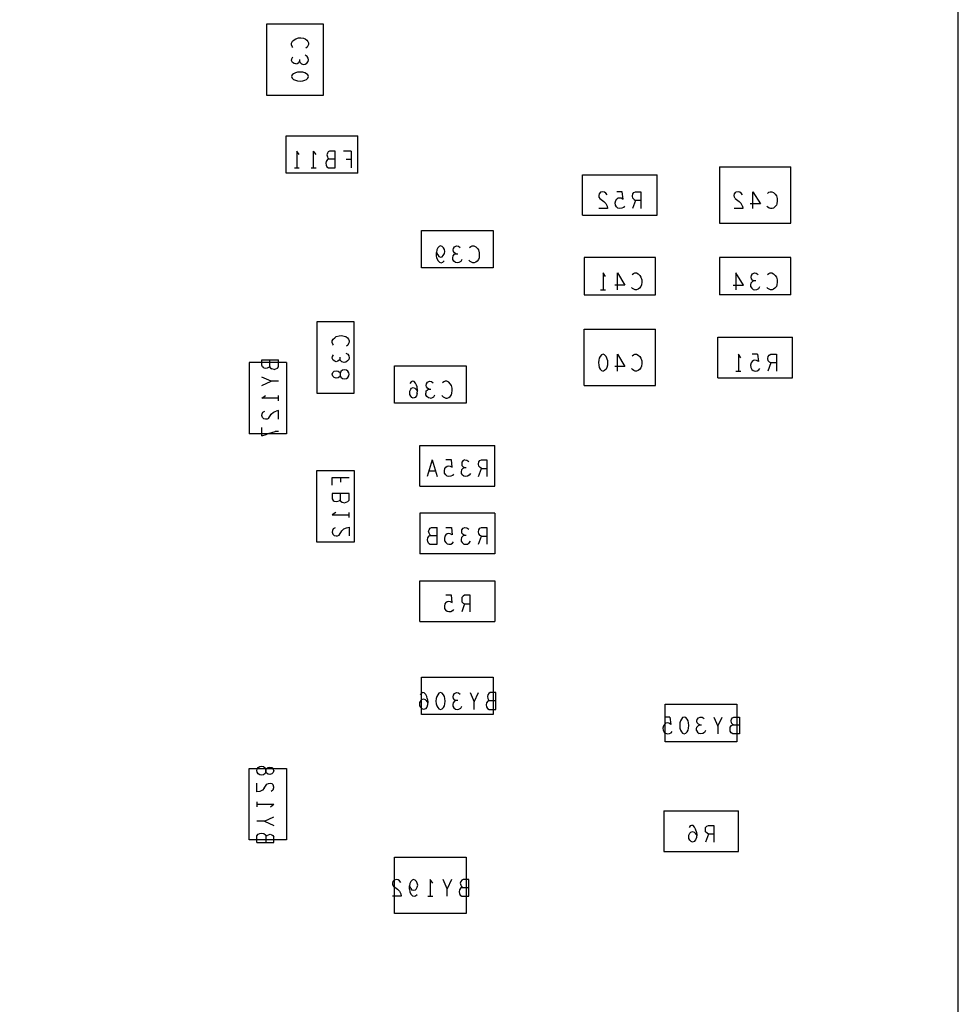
# Model space of a CAD drawing. Extents: x 17.4 to 50.4, y 21.5 to 42.5.
# Tile 9 of 12: x 35.2 to 38.6, y 32.9 to 36.5. Entities that reach past the tile are written whole.
import ezdxf

# ---------------------------------------------------------------- set-up
doc = ezdxf.new("R2010")
doc.units = 0
doc.layers.add('RVP8-TX_D_bassy_art', color=2, linetype='CONTINUOUS')

msp = doc.modelspace()

# ---------------------------------------------------------------- linework, layer by layer
at = {"layer": 'RVP8-TX_D_bassy_art'}
for points in [[(38.629, 29.846), (38.629, 38.296), (24.879, 38.296)], [(36.283, 36.478), (36.283, 36.214), (36.075, 36.214)], [(36.075, 36.214), (36.075, 36.478), (36.283, 36.478)], [(36.172, 36.391), (36.169, 36.395), (36.167, 36.401), (36.167, 36.407), (36.17, 36.414), (36.176, 36.419), (36.182, 36.423), (36.192, 36.426), (36.201, 36.427), (36.211, 36.425), (36.217, 36.423), (36.223, 36.418), (36.227, 36.413), (36.229, 36.408), (36.229, 36.402), (36.227, 36.397), (36.224, 36.392), (36.22, 36.388)], [(36.182, 36.33), (36.176, 36.332), (36.17, 36.336), (36.167, 36.343), (36.168, 36.349), (36.172, 36.356)], [(36.182, 36.33), (36.188, 36.332), (36.193, 36.336), (36.196, 36.34), (36.198, 36.335), (36.203, 36.33), (36.211, 36.328), (36.217, 36.329), (36.223, 36.333), (36.228, 36.339), (36.229, 36.345), (36.228, 36.352), (36.224, 36.358), (36.217, 36.362)], [(36.196, 36.347), (36.196, 36.34)], [(36.147, 36.065), (36.411, 36.065)], [(36.147, 35.927), (36.147, 36.065)], [(36.411, 35.927), (36.411, 36.065)], [(36.195, 35.995), (36.186, 36.008), (36.186, 35.946)], [(36.257, 35.995), (36.248, 36.008)], [(36.248, 35.946), (36.248, 36.008)], [(36.328, 35.946), (36.328, 36.008), (36.307, 36.008), (36.302, 36.005), (36.299, 36), (36.297, 35.994)], [(36.387, 36.008), (36.358, 36.008)], [(36.387, 36.008), (36.387, 35.946)], [(36.304, 35.979), (36.299, 35.977), (36.294, 35.97), (36.293, 35.963), (36.294, 35.956), (36.297, 35.95), (36.303, 35.946), (36.328, 35.946)], [(36.297, 35.994), (36.299, 35.987), (36.301, 35.982), (36.304, 35.979), (36.328, 35.979)], [(36.368, 35.978), (36.387, 35.978)], [(36.177, 35.946), (36.195, 35.946)], [(36.239, 35.946), (36.257, 35.946)], [(37.747, 35.742), (38.011, 35.742), (38.011, 35.95)], [(37.747, 35.95), (38.011, 35.95)], [(37.747, 35.95), (37.747, 35.742)], [(36.411, 35.927), (36.147, 35.927)], [(37.241, 35.771), (37.517, 35.771), (37.517, 35.921)], [(37.241, 35.771), (37.241, 35.921), (37.517, 35.921)], [(37.332, 35.847), (37.327, 35.853), (37.322, 35.857), (37.316, 35.858), (37.308, 35.856), (37.303, 35.85), (37.301, 35.844), (37.302, 35.838), (37.305, 35.833), (37.32, 35.822), (37.327, 35.815), (37.332, 35.805), (37.333, 35.796), (37.301, 35.796)], [(37.396, 35.805), (37.392, 35.8), (37.386, 35.797), (37.379, 35.796), (37.372, 35.798), (37.367, 35.802), (37.363, 35.809), (37.362, 35.817), (37.364, 35.826), (37.368, 35.831), (37.373, 35.835), (37.378, 35.836), (37.384, 35.835), (37.391, 35.831), (37.388, 35.858), (37.368, 35.858)], [(37.427, 35.834), (37.426, 35.842), (37.427, 35.85), (37.431, 35.855), (37.437, 35.858), (37.457, 35.858)], [(37.457, 35.858), (37.457, 35.796)], [(37.805, 35.833), (37.802, 35.838), (37.801, 35.844), (37.803, 35.85), (37.808, 35.856)], [(37.832, 35.847), (37.827, 35.853), (37.822, 35.857), (37.816, 35.858), (37.808, 35.856)], [(37.87, 35.796), (37.87, 35.858), (37.898, 35.813)], [(37.924, 35.852), (37.929, 35.856), (37.934, 35.858), (37.94, 35.858), (37.947, 35.855)], [(37.457, 35.826), (37.437, 35.826), (37.426, 35.796)], [(37.427, 35.834), (37.432, 35.829), (37.437, 35.826)], [(37.805, 35.833), (37.82, 35.822)], [(37.832, 35.805), (37.827, 35.815), (37.82, 35.822)], [(37.947, 35.855), (37.953, 35.849), (37.957, 35.843), (37.96, 35.833), (37.96, 35.824), (37.959, 35.814), (37.957, 35.808), (37.952, 35.802), (37.947, 35.798), (37.941, 35.796), (37.936, 35.796), (37.931, 35.798), (37.926, 35.801), (37.922, 35.805)], [(37.832, 35.805), (37.833, 35.796), (37.801, 35.796)], [(37.898, 35.813), (37.86, 35.813)], [(36.911, 35.715), (36.911, 35.577), (36.647, 35.577)], [(36.647, 35.577), (36.647, 35.715), (36.911, 35.715)], [(36.774, 35.629), (36.769, 35.632), (36.765, 35.637), (36.764, 35.643), (36.765, 35.649), (36.769, 35.655), (36.776, 35.658), (36.783, 35.657), (36.79, 35.652)], [(36.824, 35.652), (36.829, 35.656), (36.834, 35.658), (36.84, 35.658), (36.847, 35.655), (36.853, 35.649), (36.857, 35.643), (36.86, 35.633), (36.86, 35.624), (36.859, 35.614), (36.857, 35.608), (36.852, 35.602), (36.847, 35.598), (36.841, 35.596), (36.836, 35.596), (36.831, 35.598), (36.826, 35.601), (36.822, 35.605)], [(36.703, 35.613), (36.702, 35.622), (36.702, 35.634)], [(36.703, 35.613), (36.707, 35.604)], [(36.707, 35.604), (36.713, 35.598), (36.719, 35.596), (36.725, 35.598), (36.73, 35.603)], [(36.796, 35.608), (36.792, 35.601), (36.785, 35.597), (36.778, 35.596), (36.772, 35.597), (36.766, 35.602), (36.762, 35.608), (36.762, 35.614), (36.763, 35.621)], [(36.763, 35.621), (36.769, 35.627), (36.774, 35.629), (36.781, 35.629)], [(37.247, 35.477), (37.511, 35.477), (37.511, 35.615)], [(37.511, 35.615), (37.247, 35.615), (37.247, 35.477)], [(38.011, 35.615), (37.747, 35.615), (37.747, 35.477)], [(38.011, 35.477), (38.011, 35.615)], [(37.326, 35.545), (37.317, 35.558), (37.317, 35.496)], [(37.37, 35.496), (37.37, 35.558), (37.398, 35.513)], [(37.453, 35.549), (37.457, 35.543), (37.46, 35.533), (37.46, 35.524), (37.459, 35.514), (37.457, 35.508), (37.452, 35.502), (37.447, 35.498), (37.441, 35.496), (37.436, 35.496), (37.431, 35.498), (37.426, 35.501), (37.422, 35.505)], [(37.424, 35.552), (37.429, 35.556), (37.434, 35.558), (37.44, 35.558), (37.447, 35.555), (37.453, 35.549)], [(37.798, 35.513), (37.836, 35.513), (37.808, 35.558), (37.808, 35.496)], [(37.874, 35.529), (37.869, 35.527), (37.863, 35.521), (37.862, 35.514), (37.862, 35.508)], [(37.881, 35.529), (37.874, 35.529), (37.869, 35.532), (37.865, 35.537), (37.864, 35.543), (37.865, 35.549), (37.869, 35.555), (37.876, 35.558), (37.883, 35.557), (37.89, 35.552)], [(37.953, 35.549), (37.957, 35.543), (37.96, 35.533), (37.96, 35.524), (37.959, 35.514), (37.957, 35.508), (37.952, 35.502), (37.947, 35.498), (37.941, 35.496), (37.936, 35.496), (37.931, 35.498), (37.926, 35.501), (37.922, 35.505)], [(37.924, 35.552), (37.929, 35.556), (37.934, 35.558), (37.94, 35.558), (37.947, 35.555), (37.953, 35.549)], [(37.308, 35.496), (37.326, 35.496)], [(37.398, 35.513), (37.36, 35.513)], [(37.862, 35.508), (37.866, 35.502), (37.872, 35.497), (37.878, 35.496), (37.885, 35.497), (37.892, 35.501), (37.896, 35.508)], [(38.011, 35.477), (37.747, 35.477)], [(37.247, 35.142), (37.247, 35.35), (37.511, 35.35)], [(37.511, 35.142), (37.511, 35.35)], [(36.322, 35.291), (36.319, 35.295), (36.317, 35.301), (36.317, 35.307), (36.32, 35.314), (36.326, 35.319)], [(36.326, 35.319), (36.332, 35.323), (36.342, 35.326), (36.351, 35.327), (36.361, 35.325), (36.367, 35.323), (36.373, 35.318), (36.377, 35.313), (36.379, 35.308), (36.379, 35.302), (36.377, 35.297), (36.374, 35.292), (36.37, 35.288)], [(37.741, 35.171), (38.017, 35.171), (38.017, 35.321)], [(37.741, 35.321), (38.017, 35.321)], [(37.741, 35.171), (37.741, 35.321)], [(36.346, 35.24), (36.343, 35.236), (36.338, 35.232), (36.332, 35.23), (36.326, 35.232), (36.32, 35.236), (36.317, 35.243), (36.318, 35.249), (36.322, 35.256)], [(36.367, 35.262), (36.374, 35.258), (36.378, 35.252), (36.379, 35.245), (36.378, 35.239), (36.373, 35.233), (36.367, 35.229), (36.361, 35.228), (36.353, 35.23), (36.348, 35.235), (36.346, 35.24), (36.346, 35.247)], [(37.323, 35.256), (37.317, 35.258), (37.311, 35.256), (37.307, 35.25), (37.303, 35.244), (37.301, 35.236), (37.3, 35.227), (37.301, 35.217), (37.303, 35.209), (37.307, 35.203), (37.311, 35.198), (37.317, 35.196)], [(37.323, 35.256), (37.328, 35.25)], [(37.333, 35.236), (37.331, 35.244), (37.328, 35.25)], [(37.37, 35.196), (37.37, 35.258), (37.398, 35.213)], [(37.447, 35.255), (37.453, 35.249), (37.457, 35.243), (37.46, 35.233), (37.46, 35.224), (37.459, 35.214), (37.457, 35.208), (37.452, 35.202), (37.447, 35.198), (37.441, 35.196), (37.436, 35.196), (37.431, 35.198), (37.426, 35.201), (37.422, 35.205)], [(37.424, 35.252), (37.429, 35.256), (37.434, 35.258), (37.44, 35.258), (37.447, 35.255)], [(37.826, 35.245), (37.817, 35.258), (37.817, 35.196)], [(37.888, 35.258), (37.891, 35.231), (37.884, 35.235), (37.878, 35.236), (37.873, 35.235), (37.868, 35.231), (37.864, 35.226), (37.862, 35.217), (37.863, 35.209), (37.867, 35.202), (37.872, 35.198), (37.879, 35.196), (37.886, 35.197), (37.892, 35.2), (37.896, 35.205)], [(37.888, 35.258), (37.868, 35.258)], [(37.937, 35.226), (37.932, 35.229), (37.927, 35.234), (37.926, 35.242), (37.927, 35.25), (37.931, 35.255), (37.937, 35.258), (37.957, 35.258)], [(37.957, 35.258), (37.957, 35.196)], [(36.148, 35.228), (36.01, 35.228), (36.01, 34.964)], [(36.057, 35.237), (36.119, 35.237)], [(36.064, 35.208), (36.06, 35.211), (36.057, 35.217), (36.057, 35.237)], [(36.064, 35.208), (36.071, 35.207), (36.078, 35.208), (36.083, 35.21), (36.086, 35.213), (36.088, 35.208), (36.094, 35.204)], [(36.086, 35.213), (36.086, 35.237)], [(36.102, 35.202), (36.094, 35.204)], [(36.102, 35.202), (36.109, 35.204), (36.115, 35.207), (36.119, 35.212), (36.119, 35.237)], [(36.148, 35.228), (36.148, 34.964)], [(36.547, 35.077), (36.547, 35.215), (36.811, 35.215)], [(36.811, 35.215), (36.811, 35.077)], [(37.333, 35.236), (37.334, 35.227), (37.333, 35.217), (37.331, 35.209), (37.328, 35.203), (37.323, 35.198), (37.317, 35.196)], [(37.398, 35.213), (37.36, 35.213)], [(37.957, 35.226), (37.937, 35.226), (37.926, 35.196)], [(36.057, 35.142), (36.091, 35.158), (36.057, 35.173)], [(37.808, 35.196), (37.826, 35.196)], [(36.119, 35.158), (36.091, 35.158)], [(36.607, 35.103), (36.603, 35.109), (36.603, 35.115), (36.603, 35.122), (36.607, 35.129), (36.61, 35.133)], [(36.631, 35.113), (36.632, 35.124), (36.63, 35.137), (36.628, 35.144), (36.624, 35.151), (36.619, 35.157), (36.613, 35.158), (36.608, 35.156), (36.604, 35.15)], [(36.61, 35.133), (36.616, 35.135), (36.622, 35.133), (36.626, 35.129), (36.632, 35.121)], [(36.663, 35.121), (36.669, 35.127), (36.674, 35.129), (36.681, 35.129)], [(36.674, 35.129), (36.669, 35.132), (36.665, 35.137), (36.664, 35.143), (36.665, 35.149), (36.669, 35.155), (36.676, 35.158), (36.683, 35.157), (36.69, 35.152)], [(36.757, 35.108), (36.759, 35.114), (36.76, 35.124), (36.76, 35.133), (36.757, 35.143), (36.753, 35.149), (36.747, 35.155), (36.74, 35.158), (36.734, 35.158), (36.729, 35.156), (36.724, 35.152)], [(37.247, 35.142), (37.511, 35.142)], [(36.057, 35.096), (36.07, 35.105)], [(36.119, 35.096), (36.057, 35.096)], [(36.119, 35.086), (36.119, 35.105)], [(36.628, 35.104), (36.623, 35.098), (36.616, 35.096), (36.611, 35.098), (36.607, 35.103)], [(36.631, 35.113), (36.628, 35.104)], [(36.663, 35.121), (36.662, 35.114)], [(36.678, 35.096), (36.672, 35.097), (36.666, 35.102), (36.662, 35.108), (36.662, 35.114)], [(36.678, 35.096), (36.685, 35.097), (36.692, 35.101), (36.696, 35.108)], [(36.722, 35.105), (36.726, 35.101), (36.731, 35.098)], [(36.731, 35.098), (36.736, 35.096), (36.741, 35.096), (36.747, 35.098)], [(36.747, 35.098), (36.752, 35.102), (36.757, 35.108)], [(36.811, 35.077), (36.547, 35.077)], [(36.082, 35.021), (36.077, 35.018), (36.071, 35.018), (36.064, 35.019), (36.059, 35.024), (36.057, 35.032), (36.058, 35.038), (36.061, 35.044), (36.068, 35.048)], [(36.082, 35.021), (36.092, 35.037), (36.1, 35.044), (36.11, 35.048)], [(36.119, 35.018), (36.119, 35.05), (36.11, 35.048)], [(36.057, 34.956), (36.057, 34.987)], [(36.148, 34.964), (36.01, 34.964)], [(36.057, 34.956), (36.073, 34.962)], [(36.073, 34.962), (36.084, 34.966), (36.094, 34.969)], [(36.094, 34.969), (36.106, 34.972)], [(36.119, 34.973), (36.106, 34.972)], [(36.641, 34.771), (36.641, 34.921), (36.917, 34.921)], [(36.917, 34.771), (36.917, 34.921)], [(36.686, 34.868), (36.667, 34.806)], [(36.686, 34.868), (36.705, 34.806)], [(36.765, 34.815), (36.761, 34.81), (36.755, 34.807), (36.748, 34.806), (36.741, 34.808), (36.736, 34.812), (36.732, 34.819), (36.731, 34.827), (36.733, 34.836), (36.737, 34.841), (36.742, 34.845), (36.747, 34.846), (36.753, 34.845), (36.76, 34.841), (36.757, 34.868), (36.737, 34.868)], [(36.8, 34.865), (36.796, 34.859), (36.795, 34.853), (36.796, 34.847)], [(36.796, 34.847), (36.8, 34.842), (36.805, 34.839), (36.812, 34.839)], [(36.807, 34.868), (36.8, 34.865)], [(36.8, 34.837), (36.805, 34.839)], [(36.807, 34.868), (36.814, 34.867), (36.821, 34.862)], [(36.868, 34.836), (36.863, 34.839), (36.858, 34.844), (36.857, 34.852), (36.858, 34.86), (36.862, 34.865), (36.868, 34.868), (36.888, 34.868), (36.888, 34.806)], [(36.26, 34.828), (36.398, 34.828), (36.398, 34.564)], [(36.398, 34.564), (36.26, 34.564), (36.26, 34.828)], [(36.317, 34.774), (36.317, 34.803), (36.379, 34.803)], [(36.347, 34.803), (36.347, 34.785)], [(36.674, 34.827), (36.699, 34.827)], [(36.8, 34.837), (36.794, 34.831), (36.793, 34.824), (36.793, 34.818), (36.797, 34.812)], [(36.827, 34.818), (36.823, 34.811), (36.816, 34.807), (36.809, 34.806), (36.803, 34.807), (36.797, 34.812)], [(36.857, 34.806), (36.868, 34.836), (36.888, 34.836)], [(36.641, 34.771), (36.917, 34.771)], [(36.346, 34.744), (36.346, 34.72), (36.348, 34.715), (36.354, 34.711), (36.362, 34.709), (36.369, 34.711), (36.375, 34.714), (36.379, 34.719), (36.379, 34.744), (36.317, 34.744), (36.317, 34.724), (36.32, 34.718), (36.324, 34.715), (36.331, 34.714), (36.338, 34.715), (36.343, 34.717), (36.346, 34.72)], [(36.33, 34.674), (36.317, 34.665), (36.379, 34.665)], [(36.379, 34.655), (36.379, 34.674)], [(36.917, 34.671), (36.917, 34.521), (36.641, 34.521)], [(36.917, 34.671), (36.641, 34.671), (36.641, 34.521)], [(36.328, 34.617), (36.321, 34.613), (36.318, 34.607), (36.317, 34.601), (36.319, 34.593), (36.324, 34.588), (36.331, 34.587), (36.337, 34.587), (36.342, 34.59), (36.352, 34.606), (36.36, 34.613), (36.37, 34.617), (36.379, 34.619)], [(36.379, 34.619), (36.379, 34.587)], [(36.673, 34.56), (36.67, 34.566), (36.669, 34.573), (36.67, 34.58), (36.675, 34.587), (36.68, 34.589), (36.704, 34.589)], [(36.68, 34.589), (36.677, 34.592), (36.675, 34.597), (36.673, 34.604), (36.675, 34.61), (36.678, 34.615), (36.683, 34.618), (36.704, 34.618)], [(36.679, 34.556), (36.704, 34.556), (36.704, 34.618)], [(36.737, 34.618), (36.757, 34.618), (36.76, 34.591), (36.753, 34.595), (36.747, 34.596), (36.742, 34.595), (36.737, 34.591), (36.733, 34.586), (36.731, 34.577), (36.732, 34.569), (36.736, 34.562), (36.741, 34.558), (36.748, 34.556), (36.755, 34.557), (36.761, 34.56), (36.765, 34.565)], [(36.805, 34.589), (36.8, 34.587), (36.794, 34.581), (36.793, 34.574), (36.793, 34.568)], [(36.812, 34.589), (36.805, 34.589), (36.8, 34.592), (36.796, 34.597), (36.795, 34.603), (36.796, 34.609), (36.8, 34.615), (36.807, 34.618), (36.814, 34.617), (36.821, 34.612)], [(36.868, 34.586), (36.863, 34.589), (36.858, 34.594), (36.857, 34.602), (36.858, 34.61), (36.862, 34.615), (36.868, 34.618), (36.888, 34.618), (36.888, 34.556)], [(36.857, 34.556), (36.868, 34.586), (36.888, 34.586)], [(36.673, 34.56), (36.679, 34.556)], [(36.793, 34.568), (36.797, 34.562), (36.803, 34.557), (36.809, 34.556), (36.816, 34.557), (36.823, 34.561), (36.827, 34.568)], [(36.641, 34.271), (36.641, 34.421), (36.917, 34.421)], [(36.917, 34.421), (36.917, 34.271)], [(36.737, 34.341), (36.742, 34.345), (36.747, 34.346), (36.753, 34.345), (36.76, 34.341), (36.757, 34.368), (36.737, 34.368)], [(36.826, 34.306), (36.826, 34.368), (36.806, 34.368), (36.8, 34.365), (36.796, 34.36), (36.795, 34.352), (36.796, 34.344), (36.801, 34.339), (36.806, 34.336), (36.826, 34.336)], [(36.737, 34.341), (36.733, 34.336), (36.731, 34.327), (36.732, 34.319), (36.736, 34.312)], [(36.806, 34.336), (36.795, 34.306)], [(36.765, 34.315), (36.761, 34.31), (36.755, 34.307), (36.748, 34.306), (36.741, 34.308), (36.736, 34.312)], [(36.641, 34.271), (36.917, 34.271)], [(36.911, 34.065), (36.911, 33.927), (36.647, 33.927)], [(36.647, 33.927), (36.647, 34.065), (36.911, 34.065)], [(36.668, 33.987), (36.666, 33.994), (36.662, 34.001), (36.657, 34.007), (36.651, 34.008), (36.646, 34.006), (36.642, 34)], [(36.781, 33.979), (36.774, 33.979), (36.769, 33.982), (36.765, 33.987), (36.764, 33.993), (36.765, 33.999), (36.769, 34.005), (36.776, 34.008), (36.783, 34.007), (36.79, 34.002)], [(36.826, 34.008), (36.841, 33.974)], [(36.841, 33.946), (36.841, 33.974), (36.857, 34.008)], [(36.886, 33.963), (36.887, 33.956), (36.89, 33.95), (36.896, 33.946), (36.921, 33.946), (36.921, 34.008), (36.9, 34.008), (36.895, 34.005), (36.892, 34), (36.89, 33.994), (36.892, 33.987), (36.894, 33.982), (36.897, 33.979), (36.921, 33.979)], [(36.668, 33.987), (36.67, 33.974), (36.669, 33.963), (36.666, 33.954), (36.661, 33.948), (36.654, 33.946), (36.649, 33.948), (36.645, 33.953), (36.641, 33.959), (36.641, 33.965), (36.641, 33.972), (36.645, 33.979), (36.648, 33.983), (36.654, 33.985), (36.66, 33.983), (36.664, 33.979), (36.67, 33.971)], [(36.774, 33.979), (36.769, 33.977), (36.763, 33.971), (36.762, 33.964), (36.762, 33.958)], [(36.897, 33.979), (36.892, 33.977), (36.887, 33.97), (36.886, 33.963)], [(37.811, 33.965), (37.811, 33.827), (37.547, 33.827)], [(37.547, 33.965), (37.811, 33.965)], [(37.547, 33.827), (37.547, 33.965)], [(36.762, 33.958), (36.766, 33.952), (36.772, 33.947), (36.778, 33.946), (36.785, 33.947), (36.792, 33.951), (36.796, 33.958)], [(37.564, 33.918), (37.567, 33.891), (37.56, 33.895), (37.554, 33.896), (37.549, 33.895), (37.544, 33.891), (37.54, 33.886), (37.538, 33.877), (37.539, 33.869), (37.543, 33.862), (37.548, 33.858), (37.555, 33.856), (37.562, 33.857), (37.568, 33.86), (37.572, 33.865)], [(37.564, 33.918), (37.544, 33.918)], [(37.662, 33.868), (37.662, 33.874), (37.663, 33.881), (37.669, 33.887), (37.674, 33.889), (37.669, 33.892), (37.665, 33.897), (37.664, 33.903), (37.665, 33.909), (37.669, 33.915), (37.676, 33.918), (37.683, 33.917), (37.69, 33.912)], [(37.726, 33.918), (37.741, 33.884), (37.757, 33.918)], [(37.792, 33.897), (37.79, 33.904), (37.792, 33.91)], [(37.792, 33.91), (37.795, 33.915), (37.8, 33.918), (37.821, 33.918), (37.821, 33.856)], [(37.797, 33.889), (37.794, 33.892), (37.792, 33.897)], [(37.662, 33.868), (37.666, 33.862), (37.672, 33.857)], [(37.696, 33.868), (37.692, 33.861), (37.685, 33.857), (37.678, 33.856), (37.672, 33.857)], [(37.674, 33.889), (37.681, 33.889)], [(37.741, 33.884), (37.741, 33.856)], [(37.821, 33.856), (37.796, 33.856), (37.79, 33.86), (37.787, 33.866), (37.786, 33.873), (37.787, 33.88), (37.792, 33.887), (37.797, 33.889), (37.821, 33.889)], [(36.148, 33.728), (36.148, 33.464), (36.01, 33.464)], [(36.01, 33.464), (36.01, 33.728), (36.148, 33.728)], [(36.101, 33.72), (36.099, 33.713), (36.094, 33.708), (36.087, 33.706), (36.08, 33.707), (36.074, 33.711), (36.072, 33.716), (36.069, 33.709), (36.063, 33.704), (36.056, 33.703), (36.049, 33.704), (36.043, 33.708), (36.04, 33.714), (36.039, 33.72), (36.04, 33.725), (36.043, 33.731), (36.049, 33.735), (36.056, 33.736), (36.063, 33.735), (36.069, 33.73), (36.072, 33.723), (36.074, 33.728), (36.08, 33.732), (36.087, 33.733), (36.094, 33.731), (36.099, 33.726)], [(36.101, 33.72), (36.099, 33.726)], [(36.066, 33.655), (36.059, 33.648), (36.049, 33.643), (36.039, 33.642), (36.039, 33.674)], [(36.082, 33.673), (36.088, 33.674), (36.094, 33.672), (36.099, 33.667)], [(36.066, 33.655), (36.076, 33.67), (36.082, 33.673)], [(36.1, 33.653), (36.097, 33.648), (36.091, 33.643)], [(36.1, 33.653), (36.101, 33.659), (36.099, 33.667)], [(36.039, 33.605), (36.039, 33.586)], [(36.039, 33.596), (36.101, 33.596)], [(36.089, 33.586), (36.101, 33.596)], [(37.541, 33.571), (37.817, 33.571)], [(37.541, 33.571), (37.541, 33.421)], [(37.817, 33.421), (37.817, 33.571)], [(36.067, 33.534), (36.039, 33.534)], [(36.067, 33.534), (36.101, 33.549)], [(36.067, 33.534), (36.101, 33.518)], [(37.661, 33.497), (37.663, 33.484), (37.662, 33.473), (37.659, 33.464), (37.654, 33.458), (37.647, 33.456), (37.642, 33.458), (37.638, 33.463), (37.634, 33.469), (37.634, 33.475), (37.634, 33.482), (37.638, 33.489), (37.641, 33.493), (37.647, 33.495), (37.653, 33.493), (37.657, 33.489), (37.663, 33.481)], [(37.661, 33.497), (37.659, 33.504), (37.655, 33.511), (37.65, 33.517), (37.644, 33.518), (37.639, 33.516), (37.635, 33.51)], [(37.706, 33.486), (37.701, 33.489), (37.696, 33.494), (37.695, 33.502), (37.696, 33.51), (37.7, 33.515), (37.706, 33.518), (37.726, 33.518)], [(37.726, 33.518), (37.726, 33.456)], [(36.039, 33.454), (36.039, 33.479), (36.043, 33.485), (36.05, 33.488), (36.057, 33.489), (36.064, 33.488), (36.07, 33.483), (36.072, 33.478), (36.075, 33.481), (36.081, 33.483), (36.088, 33.485), (36.094, 33.483), (36.098, 33.48), (36.101, 33.475)], [(36.039, 33.454), (36.101, 33.454), (36.101, 33.475)], [(36.072, 33.478), (36.072, 33.454)], [(37.726, 33.486), (37.706, 33.486), (37.695, 33.456)], [(37.541, 33.421), (37.817, 33.421)], [(36.811, 33.4), (36.811, 33.192), (36.547, 33.192)], [(36.547, 33.192), (36.547, 33.4), (36.811, 33.4)], [(36.57, 33.307), (36.565, 33.313), (36.56, 33.317), (36.554, 33.318), (36.546, 33.316), (36.541, 33.31), (36.539, 33.304), (36.54, 33.298), (36.543, 33.293), (36.558, 33.282), (36.565, 33.275), (36.57, 33.265), (36.571, 33.256), (36.539, 33.256)], [(36.633, 33.297), (36.631, 33.305), (36.628, 33.311), (36.623, 33.316), (36.617, 33.318), (36.612, 33.316), (36.607, 33.311), (36.603, 33.303), (36.602, 33.294), (36.607, 33.285), (36.611, 33.279)], [(36.688, 33.305), (36.679, 33.318), (36.679, 33.256)], [(36.741, 33.256), (36.741, 33.284), (36.726, 33.318)], [(36.757, 33.318), (36.741, 33.284)], [(36.786, 33.273), (36.787, 33.266), (36.79, 33.26), (36.796, 33.256), (36.821, 33.256), (36.821, 33.318), (36.8, 33.318), (36.795, 33.315), (36.792, 33.31), (36.79, 33.304), (36.792, 33.297), (36.794, 33.292), (36.797, 33.289), (36.821, 33.289)], [(36.602, 33.282), (36.602, 33.294)], [(36.602, 33.282), (36.603, 33.273), (36.607, 33.264)], [(36.623, 33.278), (36.617, 33.277), (36.611, 33.279)], [(36.623, 33.278), (36.627, 33.282), (36.631, 33.29), (36.633, 33.297)], [(36.797, 33.289), (36.792, 33.287), (36.787, 33.28), (36.786, 33.273)], [(36.607, 33.264), (36.613, 33.258)], [(36.613, 33.258), (36.619, 33.256), (36.625, 33.258), (36.63, 33.263)], [(36.67, 33.256), (36.688, 33.256)]]:
    msp.add_lwpolyline(points, dxfattribs=at)
for points in [[(36.169, 36.277), (36.174, 36.273), (36.181, 36.27), (36.189, 36.268), (36.198, 36.267), (36.208, 36.268), (36.216, 36.27), (36.222, 36.273), (36.227, 36.277), (36.229, 36.284), (36.227, 36.29), (36.222, 36.294), (36.216, 36.297), (36.208, 36.3), (36.198, 36.3), (36.189, 36.3), (36.181, 36.297), (36.174, 36.294), (36.169, 36.29), (36.167, 36.284), (36.169, 36.277)], [(36.723, 35.618), (36.727, 35.622), (36.731, 35.63), (36.733, 35.637), (36.731, 35.645), (36.728, 35.651), (36.723, 35.656), (36.717, 35.658), (36.712, 35.656), (36.707, 35.651), (36.703, 35.643), (36.702, 35.634), (36.707, 35.625), (36.711, 35.619), (36.717, 35.617), (36.723, 35.618)], [(36.26, 35.378), (36.26, 35.114), (36.398, 35.114), (36.398, 35.378), (36.26, 35.378)], [(36.332, 35.197), (36.339, 35.196), (36.344, 35.192), (36.346, 35.187), (36.346, 35.18), (36.349, 35.173), (36.355, 35.168), (36.363, 35.167), (36.37, 35.168), (36.375, 35.172), (36.378, 35.178), (36.379, 35.184), (36.378, 35.189), (36.375, 35.195), (36.37, 35.199), (36.363, 35.2), (36.355, 35.199), (36.349, 35.194), (36.346, 35.187), (36.346, 35.18), (36.344, 35.175), (36.339, 35.171), (36.332, 35.17), (36.324, 35.172), (36.319, 35.177), (36.317, 35.184), (36.319, 35.19), (36.324, 35.195), (36.332, 35.197)], [(36.707, 33.953), (36.711, 33.948), (36.717, 33.946), (36.723, 33.948), (36.728, 33.953), (36.731, 33.959), (36.733, 33.967), (36.734, 33.977), (36.733, 33.986), (36.731, 33.994), (36.728, 34), (36.723, 34.006), (36.717, 34.008), (36.711, 34.006), (36.707, 34), (36.703, 33.994), (36.701, 33.986), (36.7, 33.977), (36.701, 33.967), (36.703, 33.959), (36.707, 33.953)], [(37.607, 33.863), (37.611, 33.858), (37.617, 33.856), (37.623, 33.858), (37.628, 33.863), (37.631, 33.869), (37.633, 33.877), (37.634, 33.887), (37.633, 33.896), (37.631, 33.904), (37.628, 33.91), (37.623, 33.916), (37.617, 33.918), (37.611, 33.916), (37.607, 33.91), (37.603, 33.904), (37.601, 33.896), (37.6, 33.887), (37.601, 33.877), (37.603, 33.869), (37.607, 33.863)], [(36.072, 33.723), (36.072, 33.716), (36.072, 33.723)]]:
    msp.add_lwpolyline(points, close=True, dxfattribs=at)

doc.saveas('drawing.dxf')
